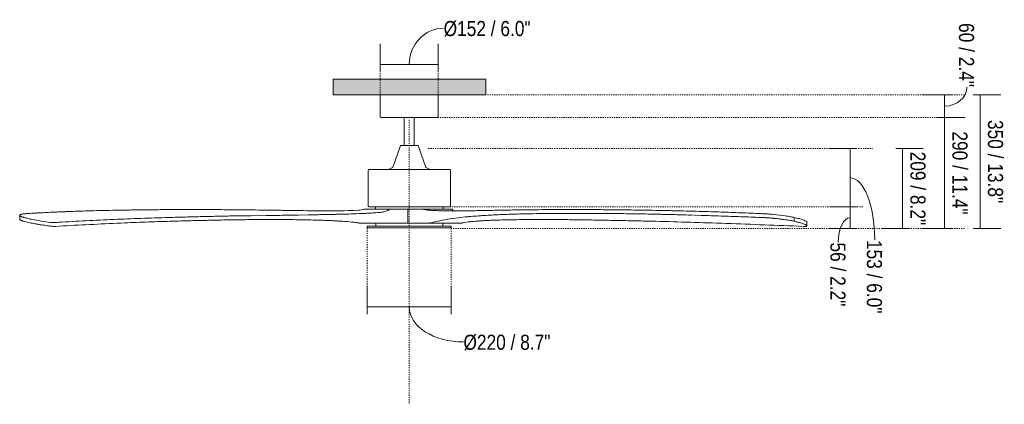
# Model space of a CAD drawing. Header units: millimetres. Extents: x 5573 to 13934, y -3122 to 7760.
# Tile 2 of 3: x 5573 to 8154, y 1189 to 2197. Entities that reach past the tile are written whole.
import ezdxf

# ---------------------------------------------------------------- set-up
doc = ezdxf.new("R2010")
doc.units = ezdxf.units.MM
doc.linetypes.add('Dash', pattern=[6, 3, -3])
for name, color, linetype, lineweight in [('Aparatos eléctricos', 7, 'Continuous', 15), ('Cotas', 7, 'Continuous', 9), ('Cotas-18', 7, 'Continuous', 9), ('Lighthing Fixture Detail Wide Black', 7, 'Continuous', 20), ('Techos', 7, 'Continuous', 15)]:
    doc.layers.add(name, color=color, linetype=linetype, lineweight=lineweight)
doc.layers.add('Lighthing Fixture Dim Grey Dash', color=7, linetype='Dash', lineweight=15, true_color=0xd2d2d2)
doc.styles.add('Arial Narrow', font='ARIALN.TTF', dxfattribs={"height": 39.6})
doc.dimstyles.new('FARO_-_2_2mm_Arial_Narrow_mm_Inch_Left', dxfattribs={"dimscale": 304.8, "dimtxt": 40.527867, "dimasz": 0, "dimexe": 0.177165, "dimexo": 0.0625, "dimgap": 0.029528, "dimtad": 1, "dimdec": 0, "dimzin": 0, "dimdsep": 46, "dimtxsty": 'Arial Narrow', "dimblk1": 'NONE', "dimblk2": 'NONE', "dimsah": 1, "dimcen": 0.09, "dimadec": 0, "dimazin": 0, "dimtfac": 1, "dimtdec": 4, "dimtix": 1, "dimtmove": 1, "dimatfit": 3, "dimfxl": 0.059055, "dimfxlon": 1, "dimtvp": 1, "dimtolj": 1, "dimtzin": 0, "dimarcsym": 2})
doc.dimstyles.new('FARO_-_2_2mm_Arial_Narrow_mm_Inch_Right', dxfattribs={"dimscale": 304.8, "dimtxt": 40.527867, "dimasz": 0, "dimexe": 0.177165, "dimexo": 0.0625, "dimgap": 0.029528, "dimtad": 1, "dimdec": 0, "dimzin": 0, "dimdsep": 46, "dimtxsty": 'Arial Narrow', "dimblk1": 'NONE', "dimblk2": 'NONE', "dimsah": 1, "dimcen": 0.09, "dimadec": 0, "dimazin": 0, "dimtfac": 1, "dimtdec": 4, "dimtix": 1, "dimtmove": 0, "dimatfit": 3, "dimfxl": 0.059055, "dimfxlon": 1, "dimtvp": 1, "dimtolj": 1, "dimtzin": 0, "dimarcsym": 2})
doc.dimstyles.new('FARO_-_2_2mm_Arial_Narrow_mm_Inch_Right_1', dxfattribs={"dimscale": 304.8, "dimtxt": 40.527867, "dimasz": 0, "dimexe": 0.177165, "dimexo": 0.0625, "dimgap": 0.029528, "dimtad": 1, "dimdec": 0, "dimzin": 0, "dimdsep": 46, "dimtxsty": 'Arial Narrow', "dimblk1": 'NONE', "dimblk2": 'NONE', "dimsah": 1, "dimcen": 0.09, "dimadec": 0, "dimazin": 0, "dimtfac": 1, "dimtdec": 4, "dimtix": 1, "dimtmove": 1, "dimatfit": 3, "dimfxl": 0.059055, "dimfxlon": 1, "dimtvp": 1, "dimtolj": 1, "dimtzin": 0, "dimarcsym": 2})

# ---------------------------------------------------------------- blocks, each defined once
blk = doc.blocks.new('34200 - 34200 KAUAI Brown ceiling fan-526398-Alzado_PDF')
at = {"layer": 'Aparatos eléctricos'}
for p, q in [((6518.3, 2000), (6518.3, 1942)), ((6670.4, 1942), (6670.4, 2000)), ((6581.1, 1940), (6581.1, 1867.1)), ((6607.6, 1867.1), (6607.6, 1940)), ((6571.2, 1867.1), (6551, 1809.6)), ((6573.9, 1867.1), (6571.2, 1867.1)), ((6617.5, 1867.1), (6573.9, 1867.1)), ((6637.7, 1809.6), (6617.5, 1867.1)), ((6550.4, 1809), (6539.7, 1804)), ((6550.4, 1809), (6551, 1809.6)), ((6637.7, 1809.6), (6638.3, 1809)), ((6649, 1804), (6638.3, 1809)), ((6486.3, 1801.8), (6486.3, 1707.8)), ((6538.8, 1803.8), (6539.7, 1804)), ((6649, 1804), (6649.8, 1803.8)), ((6702.4, 1707.8), (6702.4, 1801.8)), ((6505.5, 1705.8), (6505.5, 1699.8)), ((6683.2, 1699.8), (6683.2, 1705.8)), ((5591.4, 1688.4), (5590.8, 1688.4)), ((6631.4, 1699.8), (6707.4, 1699.8)), ((7516.5, 1688.4), (7517.2, 1688.4)), ((7517.2, 1678.3), (7516.5, 1678.4)), ((7603.8, 1668.2), (7603.8, 1678.3)), ((6484.3, 1655.8), (6484.3, 1651.8)), ((6497.2, 1655.8), (6484.3, 1655.8)), ((6704.4, 1655.8), (6497.2, 1655.8)), ((6506.6, 1663.8), (6506.6, 1655.8)), ((6682.1, 1655.8), (6682.1, 1663.8)), ((6704.4, 1651.8), (6704.4, 1655.8)), ((7636.7, 1655.6), (7636.7, 1665.5)), ((6507.3, 1650.8), (6502.7, 1650.8))]:
    blk.add_line(p, q, dxfattribs=at)
at = {"layer": 'Aparatos eléctricos', "flags": 128}
for points in [[(6520.3, 1940), (6518.6, 1940.9), (6518.3, 1942)], [(6529, 1940), (6524.5, 1940), (6520.7, 1940), (6520.3, 1940)], [(6520.3, 1940), (6522.3, 1940), (6528.1, 1940), (6529, 1940)], [(6529, 1940), (6538.7, 1940), (6551.4, 1940), (6566.3, 1940), (6582.8, 1940), (6599.9, 1940), (6616.6, 1940), (6632.2, 1940), (6645.8, 1940), (6656.6, 1940), (6664.1, 1940), (6668, 1940), (6668.4, 1940)], [(6668.4, 1940), (6666.4, 1940), (6660.6, 1940), (6659.7, 1940)], [(6670.4, 1942), (6669.5, 1940.3), (6668.4, 1940)], [(6486.3, 1801.8), (6487.2, 1803.5), (6488.3, 1803.8)], [(6500.8, 1803.8), (6492.9, 1803.8), (6488.9, 1803.8), (6488.3, 1803.8)], [(6488.3, 1803.8), (6490.3, 1803.8), (6496.1, 1803.8), (6500.6, 1803.8)], [(6700.4, 1803.8), (6698.4, 1803.8), (6692.6, 1803.8), (6683.1, 1803.8), (6670.3, 1803.8), (6654.7, 1803.8), (6636.8, 1803.8), (6617.4, 1803.8), (6597.1, 1803.8), (6576.7, 1803.8), (6556.9, 1803.8), (6538.6, 1803.8), (6522.3, 1803.8), (6508.7, 1803.8), (6500.8, 1803.8)], [(6687.9, 1803.8), (6695.8, 1803.8), (6699.8, 1803.8), (6700.4, 1803.8)], [(6700.4, 1803.8), (6702.1, 1802.9), (6702.4, 1801.8)], [(6488.3, 1705.8), (6486.6, 1706.7), (6486.3, 1707.8)], [(6491.9, 1705.8), (6489.3, 1705.8), (6488.3, 1705.8)], [(6488.3, 1705.8), (6490.3, 1705.8), (6496.1, 1705.8), (6500.8, 1705.8)], [(6500.8, 1705.8), (6512.1, 1705.8), (6526.5, 1705.8), (6543.3, 1705.8), (6562.1, 1705.8), (6582.1, 1705.8), (6602.6, 1705.8), (6622.7, 1705.8), (6641.8, 1705.8), (6659.1, 1705.8), (6674, 1705.8), (6686, 1705.8), (6694.5, 1705.8), (6699.3, 1705.8), (6700.4, 1705.8)], [(6700.4, 1705.8), (6698.4, 1705.8), (6696.8, 1705.8)], [(6702.4, 1707.8), (6701.5, 1706.1), (6700.4, 1705.8)], [(6485.3, 1650.8), (6484.4, 1651.3), (6484.3, 1651.8)], [(6498.1, 1650.8), (6492.5, 1650.8), (6487, 1650.8), (6485.3, 1650.8)], [(6485.3, 1650.8), (6487.2, 1650.8), (6493.1, 1650.8), (6498.1, 1650.8)], [(6498.1, 1650.8), (6509.6, 1650.8), (6524.1, 1650.8), (6541.1, 1650.8), (6560.1, 1650.8), (6580.3, 1650.8), (6601.1, 1650.8), (6621.5, 1650.8), (6641, 1650.8), (6658.9, 1650.8), (6674.3, 1650.8), (6686.9, 1650.8), (6696.2, 1650.8), (6701.7, 1650.8), (6703.4, 1650.8)], [(6703.4, 1650.8), (6701.4, 1650.8), (6695.6, 1650.8), (6690.6, 1650.8)], [(6704.4, 1651.8), (6704, 1651), (6703.4, 1650.8)]]:
    blk.add_lwpolyline(points, dxfattribs=at)
at = {"layer": 'Aparatos eléctricos'}
for points in [[(5573.1, 1684.4), (5573, 1684.2), (5572.9, 1684), (5572.9, 1683.8)], [(5576.7, 1680.7), (5576.8, 1680.7), (5576.9, 1680.6), (5577.1, 1680.6)], [(5590.8, 1688.4), (5590.8, 1688.4), (5590.7, 1688.4), (5590.6, 1688.4)], [(5708, 1694.1), (5694.4, 1693.6), (5667.7, 1692.5), (5628.8, 1690.6), (5603.7, 1689.2), (5591.4, 1688.4)], [(5751.2, 1695.5), (5743.9, 1695.3), (5729.3, 1694.8), (5715.1, 1694.3), (5708, 1694.1)], [(5895.3, 1698.3), (5895.2, 1698.3), (5895, 1698.3), (5894.9, 1698.3)], [(6029.7, 1699.1), (6021.7, 1699.1), (6005.7, 1699), (5989.8, 1699), (5981.9, 1699)], [(6112.8, 1698.7), (6098.8, 1698.8), (6070.9, 1699), (6043.4, 1699), (6029.7, 1699.1)], [(6267.1, 1696.8), (6258.5, 1697), (6250, 1697.1), (6241.5, 1697.2)], [(6707.4, 1699.8), (6707.5, 1699.3), (6707.9, 1698.2), (6708.2, 1697.3), (6708.4, 1696.9)], [(6708.4, 1696.9), (6708.7, 1696.3), (6709, 1695.7), (6709.3, 1695.2)], [(6740.9, 1695.7), (6754.1, 1695.9), (6781.1, 1696.4), (6822.5, 1697.2), (6850.9, 1697.7), (6865.3, 1697.9)], [(6865.3, 1697.9), (6867.9, 1698), (6873.1, 1698), (6878.4, 1698.1), (6881, 1698.1)], [(6881, 1687.4), (6879.3, 1687.4), (6877.6, 1687.4), (6875.9, 1687.3)], [(6881, 1698.1), (6889.7, 1698.3), (6907.1, 1698.5), (6924.7, 1698.6), (6933.6, 1698.7)], [(6907.2, 1688), (6906.4, 1688), (6905.6, 1688), (6904.7, 1687.9)], [(6933.6, 1698.7), (6946.2, 1698.8), (6971.7, 1699), (6997.7, 1699), (7010.8, 1699.1)], [(6934, 1688.4), (6933.9, 1688.4), (6933.7, 1688.4), (6933.6, 1688.4)], [(6972.5, 1688.8), (6972.3, 1688.8), (6972.1, 1688.8), (6971.9, 1688.8)], [(7010.8, 1699.1), (7018.5, 1699.1), (7034, 1699), (7049.6, 1699), (7057.4, 1699)], [(7011.8, 1689), (7011.4, 1689), (7011.1, 1689), (7010.8, 1689)], [(7034.7, 1688.9), (7034.4, 1688.9), (7034.2, 1688.9), (7034, 1688.9)], [(7057.4, 1699), (7063.9, 1699), (7077, 1698.9), (7090.1, 1698.8), (7096.7, 1698.8)], [(7096.7, 1698.8), (7104.8, 1698.7), (7121, 1698.6), (7137.4, 1698.4), (7145.6, 1698.3)], [(7121.3, 1688.7), (7121.2, 1688.7), (7121.1, 1688.7), (7121, 1688.7)], [(7145.6, 1698.3), (7159.7, 1698.2), (7188, 1697.8), (7216.5, 1697.3), (7230.9, 1697.1)], [(7146.2, 1688.4), (7146, 1688.4), (7145.8, 1688.4), (7145.6, 1688.4)], [(7230.9, 1687.1), (7230.7, 1687.1), (7230.4, 1687.1), (7230.2, 1687.1)], [(7230.9, 1697.1), (7243.4, 1696.9), (7268.5, 1696.4), (7294, 1695.8), (7306.8, 1695.5)], [(7268.6, 1686.3), (7268.5, 1686.3), (7268.4, 1686.3), (7268.3, 1686.3)], [(7306.8, 1695.5), (7315.6, 1695.3), (7333.3, 1694.8), (7351, 1694.3), (7360, 1694.1)], [(7333.3, 1684.5), (7324.4, 1684.8), (7315.6, 1685), (7306.8, 1685.3)], [(7360, 1694.1), (7377.1, 1693.6), (7411.6, 1692.5), (7463.8, 1690.6), (7498.9, 1689.2), (7516.5, 1688.4)], [(7516.5, 1678.4), (7498.9, 1679), (7463.8, 1680.3), (7411.6, 1682), (7377.1, 1683.1), (7360, 1683.7)], [(7517.2, 1688.4), (7520.7, 1688.2), (7527.9, 1687.9), (7538.6, 1687.1), (7545.6, 1686.5), (7549, 1686.2)], [(7603.8, 1678.3), (7608.4, 1677.3), (7616.9, 1675.3), (7623.5, 1673.2), (7626.3, 1672.2)], [(5654.1, 1655.6), (5648.6, 1656.3), (5637.9, 1657.7), (5623.1, 1659.9), (5614.3, 1661.4), (5610.2, 1662.2)], [(6455.8, 1665.2), (6453.4, 1665.4), (6451, 1665.7), (6448.6, 1665.9)], [(6455.4, 1665.2), (6456.4, 1665), (6457.3, 1664.8), (6458.2, 1664.6)], [(6473.5, 1663.8), (6473.5, 1663.8), (6473.4, 1663.8), (6473.2, 1663.8)], [(6750, 1666.7), (6751.8, 1666.9), (6753.6, 1667.1), (6755.5, 1667.4)], [(7528.5, 1677.8), (7528.3, 1677.8), (7528.1, 1677.8), (7527.9, 1677.8)], [(7539.8, 1677), (7539.4, 1677), (7539, 1677.1), (7538.6, 1677.1)], [(7550.9, 1676), (7550.3, 1676.1), (7549.7, 1676.1), (7549, 1676.2)], [(7566.7, 1674.3), (7566.3, 1674.3), (7565.8, 1674.4), (7565.4, 1674.5)], [(7581.1, 1672.4), (7580.8, 1672.4), (7580.5, 1672.4), (7580.3, 1672.5)], [(7593.6, 1670.3), (7593.4, 1670.3), (7593.3, 1670.4), (7593.2, 1670.4)], [(7626.3, 1672.2), (7628.5, 1671.5), (7632.3, 1669.9), (7635.8, 1667.6), (7636.6, 1666.2), (7636.7, 1665.5)]]:
    blk.add_open_spline(points, degree=3, dxfattribs=at)
for points, knots in [([(5579.7, 1687.2), (5579.5, 1687.2), (5579.2, 1687.1), (5578.9, 1687.1), (5578.8, 1687)], [-0.37488243, -0.37488243, -0.37488243, -0.37488243, -0.33333333, -0.30930825, -0.30930825, -0.30930825, -0.30930825]), ([(5585.6, 1688), (5585.1, 1687.9), (5584.4, 1687.9), (5583.8, 1687.8), (5583.6, 1687.8)], [-0.7395412, -0.7395412, -0.7395412, -0.7395412, -0.6666667, -0.6280104, -0.6280104, -0.6280104, -0.6280104]), ([(6796, 1683.8), (6791.1, 1683.5), (6772.4, 1682.2), (6754.1, 1680.8), (6740.9, 1679.6)], [-0.4535404, -0.4535404, -0.4535404, -0.4535404, -0.3333333, 0, 0, 0, 0]), ([(6865.3, 1687), (6850.9, 1686.6), (6831.3, 1685.8), (6812, 1684.8), (6806.6, 1684.5)], [-1, -1, -1, -1, -0.6666667, -0.538631, -0.538631, -0.538631, -0.538631]), ([(7549, 1686.2), (7560.3, 1685.1), (7576.3, 1683.2), (7593.6, 1680.4), (7600.7, 1679), (7603.8, 1678.3)], [-1, -1, -1, -1, -0.5, -0.25, 0, 0, 0, 0]), ([(7617.9, 1664.8), (7617.4, 1664.9), (7616.5, 1665.2), (7615.4, 1665.5), (7614.9, 1665.6)], [-0.5664267, -0.5664267, -0.5664267, -0.5664267, -0.5, -0.4333871, -0.4333871, -0.4333871, -0.4333871])]:
    blk.add_open_spline(points, degree=3, knots=knots, dxfattribs=at)
blk = doc.blocks.new('DIMBLOCK1-Alzado_PDF')
at = {"layer": 'Cotas-18', "color": 251, "true_color": 0x5b5b5b}
for p, q in [((6518.3, 2079.4), (6518.3, 2133.4)), ((6670.4, 2079.4), (6670.4, 2133.4)), ((6518.3, 2079.4), (6670.4, 2079.4)), ((6518.3, 2079.4), (6518.3, 2061.4)), ((6670.4, 2079.4), (6670.4, 2061.4))]:
    blk.add_line(p, q, dxfattribs=at)
blk.add_ellipse((6684.4, 2079.4), major_axis=(0, 94.8), ratio=0.949271, start_param=0, end_param=1.570796, dxfattribs=at)
at = {"layer": 'Cotas-18', "color": 0, "insert": (6684.4, 2193.2), "char_height": 39.6, "width": 274.046, "attachment_point": 1, "line_spacing_factor": 0.974696, "style": 'Arial Narrow'}
blk.add_mtext('Ø152 / 6.0"', dxfattribs=at)
blk = doc.blocks.new('_None')
blk = doc.blocks.new('DIMBLOCK2-Alzado_PDF')
at = {"layer": 'Cotas-18', "color": 251, "true_color": 0x5b5b5b}
for p, q in [((6484.3, 1443.7), (6484.3, 1497.7)), ((6704.4, 1443.7), (6704.4, 1497.7)), ((6484.3, 1443.7), (6704.4, 1443.7)), ((6484.3, 1443.7), (6484.3, 1425.7)), ((6704.4, 1443.7), (6704.4, 1425.7))]:
    blk.add_line(p, q, dxfattribs=at)
blk.add_ellipse((6736.4, 1443.7), major_axis=(142, 0), ratio=0.645479, start_param=3.141593, end_param=4.712389, dxfattribs=at)
at = {"layer": 'Cotas-18', "color": 0, "insert": (6736.4, 1371.1), "char_height": 39.6, "width": 274.046, "attachment_point": 1, "line_spacing_factor": 0.974696, "style": 'Arial Narrow'}
blk.add_mtext('Ø220 / 8.7"', dxfattribs=at)
blk = doc.blocks.new('DIMBLOCK3-Alzado_PDF')
at = {"layer": 'Cotas-18', "color": 251, "true_color": 0x5b5b5b}
for p, q in [((8091, 2000), (8073, 2000)), ((8091, 1649.6), (8091, 2000)), ((8091, 2000), (8145, 2000)), ((8091, 1649.6), (8073, 1649.6)), ((8091, 1649.6), (8145, 1649.6))]:
    blk.add_line(p, q, dxfattribs=at)
at = {"layer": 'Cotas-18', "color": 0, "insert": (8151.2, 1933.8), "char_height": 39.6, "width": 261.694, "attachment_point": 1, "rotation": 270, "line_spacing_factor": 0.974696, "style": 'Arial Narrow'}
blk.add_mtext('350 / 13.8"', dxfattribs=at)
blk = doc.blocks.new('DIMBLOCK4-Alzado_PDF')
at = {"layer": 'Cotas-18', "color": 251, "true_color": 0x5b5b5b}
for p, q in [((7887.7, 1859), (7869.7, 1859)), ((7887.7, 1649.6), (7887.7, 1859)), ((7887.7, 1859), (7941.7, 1859)), ((7887.7, 1649.6), (7833.7, 1649.6)), ((7887.7, 1649.6), (7905.7, 1649.6))]:
    blk.add_line(p, q, dxfattribs=at)
at = {"layer": 'Cotas-18', "color": 0, "insert": (7947.9, 1850.8), "char_height": 39.6, "width": 231.588, "attachment_point": 1, "rotation": 270, "line_spacing_factor": 0.974696, "style": 'Arial Narrow'}
blk.add_mtext('209 / 8.2"', dxfattribs=at)
blk = doc.blocks.new('DIMBLOCK5-Alzado_PDF')
at = {"layer": 'Cotas-18', "color": 251, "true_color": 0x5b5b5b}
for p, q in [((7997.9, 1940), (7979.9, 1940)), ((7997.9, 1649.6), (7997.9, 1940)), ((7997.9, 1940), (8051.9, 1940)), ((7997.9, 1649.6), (7943.9, 1649.6)), ((7997.9, 1649.6), (8015.9, 1649.6))]:
    blk.add_line(p, q, dxfattribs=at)
at = {"layer": 'Cotas-18', "color": 0, "insert": (8058, 1903.8), "char_height": 39.6, "width": 261.694, "attachment_point": 1, "rotation": 270, "line_spacing_factor": 0.974696, "style": 'Arial Narrow'}
blk.add_mtext('290 / 11.4"', dxfattribs=at)
blk = doc.blocks.new('DIMBLOCK6-Alzado_PDF')
at = {"layer": 'Cotas-18', "color": 251, "true_color": 0x5b5b5b}
for p, q in [((7750, 1705.8), (7696, 1705.8)), ((7750, 1649.6), (7750, 1705.8)), ((7750, 1705.8), (7768, 1705.8)), ((7750, 1649.6), (7696, 1649.6)), ((7750, 1649.6), (7768, 1649.6))]:
    blk.add_line(p, q, dxfattribs=at)
blk.add_ellipse((7750, 1612.8), major_axis=(0, 64.8), ratio=0.47658, start_param=0, end_param=1.570796, dxfattribs=at)
at = {"layer": 'Cotas-18', "color": 0, "insert": (7738.1, 1612.8), "char_height": 39.6, "width": 201.481, "attachment_point": 1, "rotation": 270, "line_spacing_factor": 0.974696, "style": 'Arial Narrow'}
blk.add_mtext('56 / 2.2"', dxfattribs=at)
blk = doc.blocks.new('DIMBLOCK7-Alzado_PDF')
at = {"layer": 'Cotas-18', "color": 251, "true_color": 0x5b5b5b}
for p, q in [((7750, 1859), (7696, 1859)), ((7750, 1705.8), (7750, 1859)), ((7750, 1859), (7768, 1859)), ((7750, 1705.8), (7696, 1705.8)), ((7750, 1705.8), (7768, 1705.8))]:
    blk.add_line(p, q, dxfattribs=at)
blk.add_ellipse((7750, 1619.5), major_axis=(0, 162.9), ratio=0.397249, start_param=4.712389, end_param=6.283185, dxfattribs=at)
at = {"layer": 'Cotas-18', "color": 0, "insert": (7833.7, 1619.5), "char_height": 39.6, "width": 231.588, "attachment_point": 1, "rotation": 270, "line_spacing_factor": 0.974696, "style": 'Arial Narrow'}
blk.add_mtext('153 / 6.0"', dxfattribs=at)
blk = doc.blocks.new('DIMBLOCK8-Alzado_PDF')
at = {"layer": 'Cotas-18', "color": 251, "true_color": 0x5b5b5b}
for p, q in [((7997.9, 2000), (7943.9, 2000)), ((7997.9, 1940), (7997.9, 2000)), ((7997.9, 2000), (8015.9, 2000)), ((7997.9, 1940), (7979.9, 1940)), ((7997.9, 1940), (8051.9, 1940))]:
    blk.add_line(p, q, dxfattribs=at)
blk.add_ellipse((7997.9, 2019.8), major_axis=(58.3, 0), ratio=0.854569, start_param=4.712389, end_param=6.283185, dxfattribs=at)
at = {"layer": 'Cotas-18', "color": 0, "insert": (8075.2, 2187.7), "char_height": 39.6, "width": 201.481, "attachment_point": 1, "rotation": 270, "line_spacing_factor": 0.974696, "style": 'Arial Narrow'}
blk.add_mtext('60 / 2.4"', dxfattribs=at)

msp = doc.modelspace()

# ---------------------------------------------------------------- hatches: boundary and pattern name
at = {"layer": 'Techos', "true_color": 0xe8e8e8}
msp.add_hatch(color=254, dxfattribs=at).paths.add_polyline_path([(6583.8, 2000), (6795, 2000), (6795, 2040.5), (6395, 2040.5), (6395, 2000), (6573.4, 2000)])

# ---------------------------------------------------------------- linework, layer by layer
at = {"layer": 'Lighthing Fixture Detail Wide Black'}
for p, q in [((5572.9, 1683.9), (5572.9, 1673.8)), ((5751.2, 1695.5), (5708, 1694.1)), ((6112.8, 1698.7), (5981.9, 1699)), ((6190.7, 1697.9), (6172.4, 1698.1)), ((6233.7, 1683.7), (6237.7, 1683.7)), ((6360.4, 1695.6), (6344.9, 1695.7)), ((6542.7, 1699.8), (6475.2, 1699.8)), ((6590.7, 1699.8), (6542.7, 1699.8)), ((6590.7, 1699.8), (6590.7, 1663.8)), ((6631.4, 1699.8), (6590.7, 1699.8)), ((6729.2, 1678.1), (6740.9, 1679.6)), ((6740.9, 1695.7), (6737.8, 1695.6)), ((7375.9, 1683.2), (7306.8, 1685.3)), ((7517.2, 1678.3), (7375.9, 1683.2)), ((6462.1, 1663.8), (6590.7, 1663.8)), ((6590.7, 1663.8), (6646.7, 1663.8)), ((6646.7, 1663.8), (6648, 1664.1)), ((6646.7, 1663.8), (6732.7, 1663.8)), ((6925.9, 1672.9), (6954.3, 1672.9)), ((7400.4, 1663.5), (7401.5, 1663.4))]:
    msp.add_line(p, q, dxfattribs=at)
at = {"layer": 'Lighthing Fixture Detail Wide Black', "flags": 128}
for points in [[(5981.9, 1699), (5962.1, 1698.9), (5942.5, 1698.8)], [(6141.2, 1682.5), (6179.9, 1683), (6218.8, 1683.5)], [(6304.3, 1684.6), (6329.5, 1685.1), (6355.1, 1685.6)], [(5666.4, 1665), (5670.8, 1665.3), (5675.2, 1665.6)], [(5666.5, 1655), (5676.5, 1655.6), (5686.6, 1656.2)], [(6233.8, 1673), (6235.7, 1673), (6237.7, 1673)], [(7600.8, 1656.1), (7615, 1655.6), (7629.2, 1655)]]:
    msp.add_lwpolyline(points, dxfattribs=at)
at = {"layer": 'Lighthing Fixture Detail Wide Black'}
for centre, radius, start, end in [((6378.8, 3652), 1956.6, 269.4604, 272.4049), ((6454.7, 1771.5), 74.6, 274.7644, 285.9465), ((6774.3, 1205.4), 474.9, 95.4475, 102.2215), ((8564.1, -7300.5), 9167, 101.90062, 102.0651)]:
    msp.add_arc(centre, radius, start, end, dxfattribs=at)
for points in [[(5575.8, 1686.2), (5575.3, 1686), (5574.4, 1685.6), (5573.5, 1685), (5572.9, 1684.3), (5572.9, 1683.7), (5573.2, 1682.9), (5574, 1682.2), (5575.2, 1681.4), (5576.8, 1680.7), (5578.8, 1679.9), (5581.2, 1679.1), (5583.1, 1678.6), (5584.1, 1678.3)], [(5573.1, 1683.1), (5573, 1683.4), (5572.9, 1683.6), (5572.9, 1683.9)], [(5575.2, 1681.5), (5575.1, 1681.5), (5575.1, 1681.5), (5575, 1681.6)], [(5590.6, 1688.4), (5588.8, 1688.3), (5585.5, 1688), (5581.4, 1687.5), (5578.1, 1686.9), (5576.5, 1686.5), (5575.8, 1686.2)], [(5576.8, 1680.7), (5576.8, 1680.7), (5576.7, 1680.7), (5576.6, 1680.8)], [(5584.1, 1678.3), (5587.3, 1677.4), (5594.3, 1675.5), (5602.8, 1673.7), (5607.5, 1672.8)], [(5708, 1694.1), (5687.5, 1693.3), (5647.4, 1691.6), (5609.2, 1689.5), (5590.6, 1688.4)], [(5816.9, 1697.1), (5805.7, 1696.9), (5783.5, 1696.4), (5761.9, 1695.8), (5751.2, 1695.5)], [(5894.9, 1698.3), (5881.7, 1698.2), (5855.6, 1697.8), (5829.7, 1697.3), (5816.9, 1697.1)], [(5820.5, 1673.1), (5843.6, 1674.1), (5890.7, 1675.9), (5939.7, 1677.5), (5964.7, 1678.2)], [(5942.5, 1698.8), (5934.4, 1698.7), (5918.5, 1698.6), (5902.7, 1698.4), (5894.9, 1698.3)], [(5964.7, 1678.2), (5979, 1678.7), (6007.8, 1679.5), (6036.9, 1680.3), (6051.6, 1680.6)], [(6051.6, 1680.6), (6066.4, 1681), (6096, 1681.6), (6126.1, 1682.2), (6141.2, 1682.5)], [(6172.4, 1698.1), (6162.4, 1698.3), (6142.4, 1698.5), (6122.6, 1698.6), (6112.8, 1698.7)], [(6344.9, 1695.7), (6318.8, 1696.1), (6266.9, 1696.9), (6216, 1697.6), (6190.7, 1697.9)], [(6218.8, 1683.5), (6221.2, 1683.5), (6226.2, 1683.6), (6231.2, 1683.7), (6233.7, 1683.7)], [(6237.7, 1683.7), (6239.1, 1683.8), (6242.1, 1683.8), (6245.1, 1683.8), (6246.6, 1683.8)], [(6246.6, 1683.8), (6256.3, 1683.9), (6275.5, 1684.1), (6294.7, 1684.4), (6304.3, 1684.6)], [(6355.1, 1685.6), (6360.6, 1685.7), (6371.8, 1685.8), (6383, 1686), (6388.7, 1686.1)], [(6388.7, 1686.1), (6391.1, 1686.2), (6396, 1686.3), (6400.9, 1686.5), (6403.3, 1686.6)], [(6403.3, 1686.6), (6404.1, 1686.6), (6405.8, 1686.6), (6407.4, 1686.6), (6408.3, 1686.7)], [(6408.3, 1686.7), (6417.2, 1686.8), (6435.3, 1687.2), (6454, 1687.9), (6463.4, 1688.3)], [(6463.4, 1688.3), (6468.8, 1688.5), (6479.4, 1689), (6490, 1689.6), (6495.2, 1690)], [(6495.2, 1690), (6499.2, 1690.2), (6507.1, 1690.7), (6515, 1691.4), (6518.9, 1691.7)], [(6518.9, 1691.7), (6522.2, 1692), (6528.7, 1693.2), (6534.8, 1695.5), (6537.8, 1696.9)], [(6537.8, 1696.9), (6538.7, 1697.3), (6540.3, 1698.2), (6542, 1699.3), (6542.7, 1699.8)], [(6636.8, 1698.7), (6635.9, 1698.9), (6634.1, 1699.2), (6632.3, 1699.6), (6631.4, 1699.8)], [(6648, 1697.2), (6646.2, 1697.3), (6642.5, 1697.7), (6638.7, 1698.3), (6636.8, 1698.7)], [(6673.7, 1695.9), (6669.8, 1696.1), (6661.6, 1696.4), (6652.7, 1696.9), (6648, 1697.2)], [(6729.2, 1695.6), (6720.1, 1695.4), (6701.7, 1695.3), (6683.1, 1695.6), (6673.7, 1695.9)], [(6737.8, 1695.6), (6736.4, 1695.6), (6733.5, 1695.6), (6730.6, 1695.6), (6729.2, 1695.6)], [(6864.9, 1687), (6843.4, 1686.3), (6801.2, 1684.4), (6760.7, 1681.4), (6740.9, 1679.6)], [(6875.9, 1687.3), (6874.1, 1687.3), (6870.4, 1687.2), (6866.7, 1687.1), (6864.9, 1687)], [(6934, 1688.4), (6924.2, 1688.3), (6904.7, 1688), (6885.5, 1687.6), (6875.9, 1687.3)], [(7011.8, 1689), (6998.6, 1689), (6972.4, 1688.9), (6946.7, 1688.6), (6934, 1688.4)], [(7057.7, 1688.9), (7050, 1688.9), (7034.6, 1689), (7019.4, 1689), (7011.8, 1689)], [(7096.7, 1688.8), (7090.1, 1688.8), (7077.1, 1688.9), (7064.2, 1688.9), (7057.7, 1688.9)], [(7146.2, 1688.4), (7137.9, 1688.5), (7121.3, 1688.7), (7104.8, 1688.8), (7096.7, 1688.8)], [(7230.2, 1687.1), (7216.1, 1687.4), (7188, 1687.9), (7160.1, 1688.3), (7146.2, 1688.4)], [(7306.8, 1685.3), (7293.9, 1685.6), (7268.2, 1686.3), (7242.8, 1686.9), (7230.2, 1687.1)], [(7550.9, 1676), (7547.2, 1676.4), (7539.9, 1677), (7528.5, 1677.8), (7521, 1678.2), (7517.2, 1678.3)], [(5572.9, 1673.8), (5572.9, 1673.5), (5573.1, 1673), (5573.8, 1672.2), (5575, 1671.5), (5576.7, 1670.7), (5578.7, 1669.8), (5581.2, 1669), (5583.2, 1668.5), (5584.2, 1668.2)], [(5584.2, 1668.2), (5587.7, 1667.2), (5595.5, 1665.2), (5605, 1663.2), (5610.2, 1662.2)], [(5607.5, 1672.8), (5614, 1671.5), (5628.3, 1669), (5645.1, 1666.7), (5654.1, 1665.5)], [(5610.2, 1662.2), (5616.5, 1661), (5630.1, 1658.7), (5645.9, 1656.6), (5654.3, 1655.6)], [(5654.1, 1665.5), (5655.4, 1665.4), (5658.3, 1665.1), (5662.9, 1664.9), (5665.4, 1665), (5666.4, 1665)], [(5654.3, 1655.6), (5655.6, 1655.4), (5658.4, 1655.1), (5663, 1654.9), (5665.5, 1655), (5666.5, 1655)], [(5675.2, 1665.6), (5698.8, 1667), (5746.7, 1669.8), (5795.7, 1672.1), (5820.5, 1673.1)], [(5686.6, 1656.2), (5712.9, 1657.6), (5766.2, 1660.3), (5820.7, 1662.9), (5848.4, 1664.1)], [(5848.4, 1664.1), (5868.8, 1665), (5910.5, 1666.6), (5953.6, 1668), (5975.5, 1668.6)], [(5975.5, 1668.6), (5988.1, 1669), (6013.3, 1669.7), (6038.8, 1670.2), (6051.6, 1670.5)], [(6051.6, 1670.5), (6066.4, 1670.9), (6096, 1671.5), (6126.1, 1672.1), (6141.2, 1672.3)], [(6141.2, 1672.3), (6154.1, 1672.4), (6179.8, 1672.7), (6205.8, 1672.8), (6218.8, 1672.9)], [(6218.8, 1672.9), (6221.3, 1672.9), (6226.2, 1672.9), (6231.3, 1672.9), (6233.8, 1673)], [(6237.7, 1673), (6239.1, 1673), (6242.1, 1673), (6245.1, 1672.9), (6246.6, 1672.9)], [(6246.6, 1672.9), (6256.2, 1672.9), (6275.5, 1672.7), (6294.6, 1672.5), (6304.2, 1672.4)], [(6304.2, 1672.4), (6312.6, 1672.2), (6329.5, 1671.9), (6346.5, 1671.5), (6355.1, 1671.3)], [(6355.1, 1671.3), (6360.6, 1671.1), (6371.8, 1670.7), (6383, 1670.2), (6388.7, 1670)], [(6388.7, 1670), (6391.1, 1669.9), (6396, 1669.6), (6400.9, 1669.3), (6403.3, 1669.1)], [(6403.3, 1669.1), (6404.1, 1669.1), (6405.8, 1669), (6407.5, 1669), (6408.3, 1668.9)], [(6408.3, 1668.9), (6415.9, 1668.5), (6431.4, 1667.5), (6447.3, 1666.1), (6455.3, 1665.3)], [(6455.3, 1665.3), (6456.3, 1665.1), (6458.2, 1664.7), (6460.1, 1664.2), (6461, 1664)], [(6461, 1664), (6461.2, 1664), (6461.5, 1663.9), (6461.9, 1663.8), (6462.1, 1663.8)], [(6732.7, 1663.8), (6733.2, 1663.9), (6734.2, 1664.1), (6735.3, 1664.3), (6735.8, 1664.4)], [(6735.8, 1664.4), (6741, 1665.4), (6752.4, 1667.2), (6765.9, 1668.4), (6773.2, 1668.9)], [(6773.2, 1668.9), (6773.9, 1669), (6775.3, 1669), (6776.7, 1669.1), (6777.5, 1669.1)], [(6777.5, 1669.1), (6779.6, 1669.3), (6783.8, 1669.6), (6788, 1669.9), (6790.1, 1670)], [(6790.1, 1670), (6795, 1670.2), (6804.8, 1670.7), (6814.6, 1671.1), (6819.5, 1671.3)], [(6819.5, 1671.3), (6827.7, 1671.5), (6844.1, 1671.9), (6860.7, 1672.2), (6869.1, 1672.4)], [(6869.1, 1672.4), (6878.6, 1672.5), (6897.6, 1672.7), (6916.4, 1672.9), (6925.9, 1672.9)], [(6954.3, 1672.9), (6967.7, 1672.8), (6994.6, 1672.7), (7021.6, 1672.5), (7035.1, 1672.3)], [(7035.1, 1672.3), (7051.7, 1672.1), (7085, 1671.5), (7118.6, 1670.9), (7135.4, 1670.5)], [(7135.4, 1670.5), (7149.1, 1670.3), (7176.7, 1669.7), (7204.3, 1669.1), (7218.2, 1668.8)], [(7218.2, 1668.8), (7248.1, 1668.1), (7308.4, 1666.5), (7369.6, 1664.5), (7400.4, 1663.5)], [(7401.5, 1663.4), (7434.5, 1662.3), (7500.7, 1659.9), (7567.4, 1657.4), (7600.8, 1656.1)], [(7603.8, 1668.2), (7600.7, 1668.9), (7593.9, 1670.3), (7581.3, 1672.4), (7566.9, 1674.3), (7556.4, 1675.5), (7550.9, 1676)], [(7626.3, 1662.2), (7624.4, 1662.9), (7620.3, 1664.2), (7612.7, 1666.2), (7606.9, 1667.5), (7603.8, 1668.2)], [(7636.7, 1655.6), (7636.7, 1655.9), (7636.4, 1656.6), (7635.5, 1657.7), (7634, 1658.8), (7632, 1659.9), (7629.5, 1661), (7627.4, 1661.8), (7626.3, 1662.2)]]:
    msp.add_open_spline(points, degree=3, dxfattribs=at)
msp.add_open_spline([(7629.2, 1655), (7630.9, 1655), (7633.3, 1654.9), (7635.2, 1655.1), (7636, 1655.2), (7636.6, 1655.3), (7636.7, 1655.5), (7636.7, 1655.6)], degree=3, knots=[0, 0, 0, 0, 0.4, 0.6, 0.7, 0.8, 1, 1, 1, 1], dxfattribs=at)
at = {"layer": 'Lighthing Fixture Dim Grey Dash'}
for p, q in [((6518.3, 2000), (6518.3, 2120)), ((6670.4, 2000), (6670.4, 2080)), ((6793.3, 2000), (8053.3, 2000)), ((6669.1, 1940), (7989.1, 1940)), ((6594.1, 1934), (6594.1, 1188.7)), ((6644.1, 1859), (7809.1, 1859)), ((6700.4, 1705.8), (7784.3, 1705.8)), ((6484.3, 1650), (6484.3, 1425)), ((6703.3, 1649.5), (8053.3, 1649.5)), ((6704.4, 1649.5), (6704.4, 1425))]:
    msp.add_line(p, q, dxfattribs=at)
at = {"layer": 'Techos'}
for p, q in [((6395, 2040.5), (6795, 2040.5)), ((6395, 2000), (6395, 2040.5)), ((6795, 2040.5), (6795, 2000)), ((6795, 2000), (6395, 2000))]:
    msp.add_line(p, q, dxfattribs=at)

# ---------------------------------------------------------------- block references
at = {"layer": 'Aparatos eléctricos'}
msp.add_blockref('34200 - 34200 KAUAI Brown ceiling fan-526398-Alzado_PDF', (0, 0), dxfattribs=at)

# ---------------------------------------------------------------- dimensions: what is measured, and where the dimension line sits
at = {"layer": 'Cotas', "color": 251, "true_color": 0x5b5b5b}
for base, p1, p2, override, picture, middle in [((6670.4, 2079.4), (6518.3, 2061.4), (6670.4, 2061.4), {"dimpost": '<>', "dimfxl": 152.131737}, 'DIMBLOCK1-Alzado_PDF', (6821.4, 2166.8)), ((6704.4, 1443.7), (6484.3, 1425.7), (6704.4, 1425.7), {"dimpost": '<>', "dimfxl": 220.130528}, 'DIMBLOCK2-Alzado_PDF', (6873.4, 1344.7))]:
    dim = msp.add_linear_dim(base=base, p1=p1, p2=p2, text='Ø<>', dimstyle='FARO_-_2_2mm_Arial_Narrow_mm_Inch_Left', override=override, dxfattribs=at)
    dim.commit()
    dim.dimension.update_dxf_attribs({"geometry": picture, "text_midpoint": middle, "dimtype": 160})
for base, p1, p2, override, picture, middle in [((7997.9, 2000), (7979.9, 1940), (8015.9, 2000), {"dimtad": 4, "dimpost": '<>', "dimfxl": 69.971423}, 'DIMBLOCK8-Alzado_PDF', (8048.8, 2087)), ((7750, 1859), (7768, 1705.8), (7768, 1859), {"dimtad": 4, "dimpost": '<>', "dimfxl": 153.199144}, 'DIMBLOCK7-Alzado_PDF', (7807.3, 1503.7)), ((7750, 1705.8), (7768, 1649.5), (7768, 1705.8), {"dimtad": 4, "dimpost": '<>', "dimfxl": 56.25}, 'DIMBLOCK6-Alzado_PDF', (7711.7, 1512.1))]:
    dim = msp.add_linear_dim(base=base, p1=p1, p2=p2, angle=90, dimstyle='FARO_-_2_2mm_Arial_Narrow_mm_Inch_Right_1', override=override, dxfattribs=at)
    dim.commit()
    dim.dimension.update_dxf_attribs({"geometry": picture, "text_midpoint": middle, "dimtype": 160, "text_rotation": 90})
for base, p1, p2, override, picture, middle in [((8091, 2000), (8073, 1649.5), (8073, 2000), {"dimtad": 4, "dimpost": '<>', "dimfxl": 350.45}, 'DIMBLOCK3-Alzado_PDF', (8125.6, 1824.8)), ((7997.9, 1940), (8015.9, 1649.5), (7979.9, 1940), {"dimtad": 4, "dimpost": '<>', "dimfxl": 292.672518}, 'DIMBLOCK5-Alzado_PDF', (8032.5, 1794.8)), ((7887.7, 1859), (7905.7, 1649.5), (7869.7, 1859), {"dimtad": 4, "dimpost": '<>', "dimfxl": 212.520455}, 'DIMBLOCK4-Alzado_PDF', (7922.4, 1754.3))]:
    dim = msp.add_linear_dim(base=base, p1=p1, p2=p2, angle=90, dimstyle='FARO_-_2_2mm_Arial_Narrow_mm_Inch_Right', override=override, dxfattribs=at)
    dim.commit()
    dim.dimension.update_dxf_attribs({"geometry": picture, "text_midpoint": middle})

doc.saveas('drawing.dxf')
